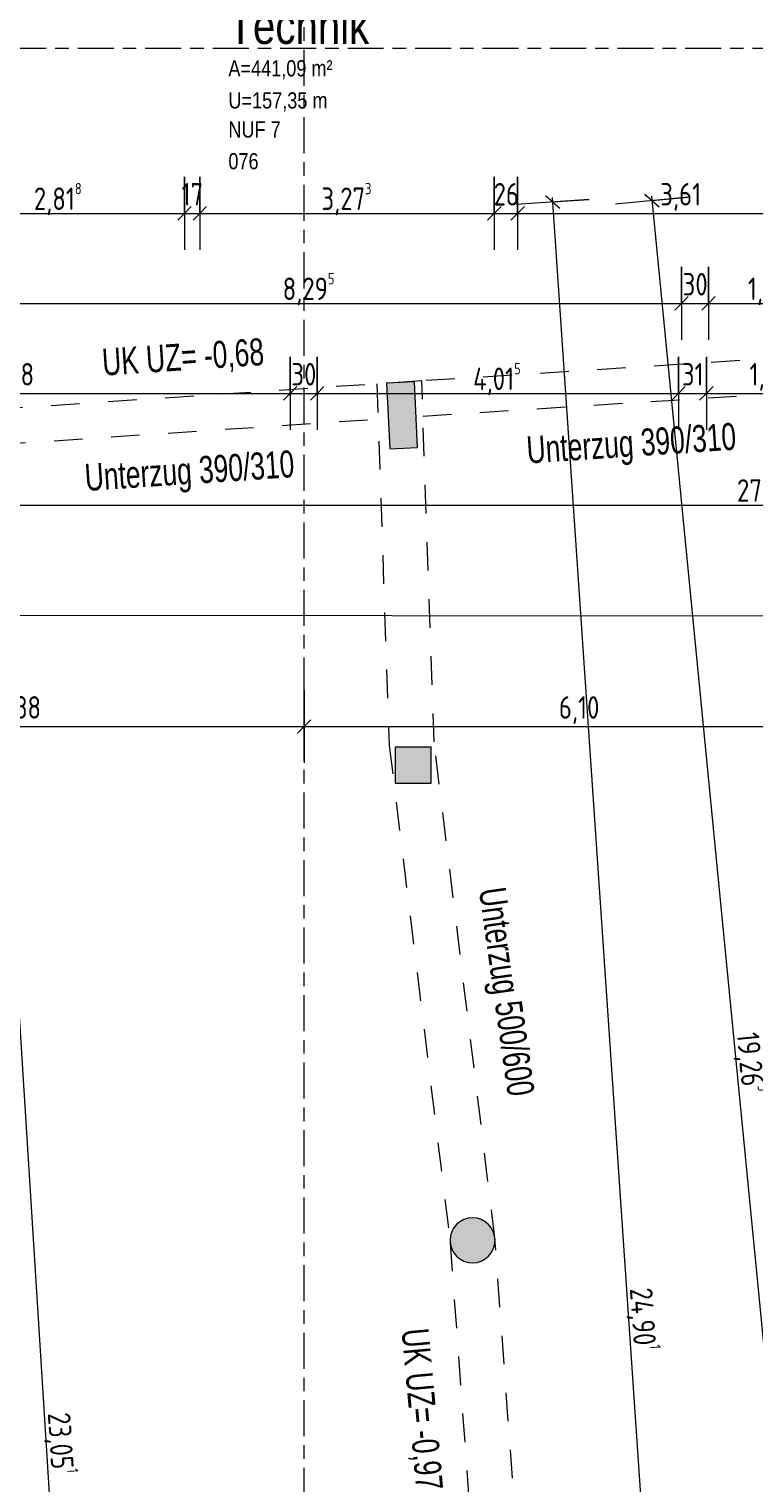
# Model space of a CAD drawing. Header units: metres. Extents: x 2 to 163, y -54 to 869.
# Tile 5 of 78: x 34 to 42, y -39 to -23. Entities that reach past the tile are written whole.
import ezdxf

# ---------------------------------------------------------------- set-up
doc = ezdxf.new("R2010")
doc.units = ezdxf.units.M
doc.linetypes.add('_Rasterlinie_', pattern=[0.75, 0.4, -0.1, 0.15, -0.1])
doc.linetypes.add('Dash', pattern=[0.635, 0.3175, -0.3175])
for name, color, linetype, lineweight in [('A_Bem', 7, 'Continuous', 5), ('A_Bem-100', 7, 'Continuous', 5), ('A_Linien', 5, 'Continuous', 9), ('A_Notizen', 50, 'Continuous', 5), ('A_Raster', 128, 'Continuous', 5), ('A_Raum-Txt', 16, 'Continuous', 5), ('A_Tragwerksstützen', 7, 'Continuous', 5)]:
    doc.layers.add(name, color=color, linetype=linetype, lineweight=lineweight)
doc.styles.add('Arial_1', font='arial.ttf', dxfattribs={"width": 0.8, "height": 0.18})
doc.styles.add('Arial_3', font='arial.ttf', dxfattribs={"width": 0.7, "height": 0.3})
doc.styles.add('Arial_B_1', font='txt', dxfattribs={"width": 0.8, "height": 0.4})
doc.styles.add('ISOCPEUR', font='isocpeur.ttf', dxfattribs={"width": 0.8, "height": 0.25})
doc.dimstyles.new('BLB-Standard_2_5_Aussen', dxfattribs={"dimscale": 0.3048, "dimtxt": 0.248995, "dimasz": 0.492126, "dimexe": 1.32874, "dimexo": 0.0625, "dimgap": 0.032808, "dimtad": 1, "dimdec": 1, "dimlfac": 100, "dimrnd": 0.1, "dimdsep": 46, "dimtxsty": 'ISOCPEUR', "dimblk1": 'OBLIQUE', "dimblk2": 'OBLIQUE', "dimsah": 1, "dimcen": 0.09, "dimdle": 0.164042, "dimazin": 0, "dimtfac": 1, "dimtdec": 4, "dimtix": 1, "dimtmove": 0, "dimatfit": 3, "dimfxl": 1.32874, "dimfxlon": 1, "dimtvp": 1, "dimtolj": 1, "dimtzin": 0, "dimarcsym": 2})
doc.dimstyles.new('BLB-Standard_2_5_Aussen_1', dxfattribs={"dimscale": 0.3048, "dimtxt": 0.248995, "dimasz": 0.492126, "dimexe": 1.32874, "dimexo": 0.0625, "dimgap": 0.032808, "dimtad": 1, "dimrnd": 0.001, "dimzin": 0, "dimdsep": 46, "dimtxsty": 'ISOCPEUR', "dimblk1": 'OBLIQUE', "dimblk2": 'OBLIQUE', "dimsah": 1, "dimcen": 0.09, "dimdle": 0.164042, "dimazin": 0, "dimtfac": 1, "dimtdec": 4, "dimtix": 1, "dimtmove": 0, "dimatfit": 3, "dimfxl": 1.32874, "dimfxlon": 1, "dimtvp": 1, "dimtolj": 1, "dimtzin": 0, "dimarcsym": 2})

# ---------------------------------------------------------------- blocks, each defined once
blk = doc.blocks.new('DIMBLOCK149-AB-E-1 OK FFB')
at = {"layer": 'A_Bem-100'}
for p, q in [((32.754, -24.835), (32.754, -25.645)), ((32.754, -25.24), (32.754, -24.835)), ((35.571, -24.835), (35.571, -25.645)), ((35.571, -25.24), (35.571, -24.835)), ((32.754, -25.24), (35.571, -25.24))]:
    blk.add_line(p, q, dxfattribs=at)
at = {"layer": 'A_Bem-100', "lineweight": 9}
for p, q in [((32.754, -25.24), (32.829, -25.165)), ((35.571, -25.24), (35.646, -25.165)), ((32.754, -25.24), (32.679, -25.315)), ((35.571, -25.24), (35.496, -25.315))]:
    blk.add_line(p, q, dxfattribs=at)
at = {"layer": 'A_Bem-100', "color": 0, "insert": (33.897, -24.903), "char_height": 0.25, "width": 0.63639, "attachment_point": 1, "line_spacing_factor": 1.149209, "style": 'ISOCPEUR'}
blk.add_mtext('2,81\\A2\\H0.5x;\\S8^  ;\\H2x;', dxfattribs=at)
blk = doc.blocks.new('_Oblique')
at = {"color": 0, "linetype": 'ByBlock', "lineweight": -2}
blk.add_line((-0.5, -0.5), (0.5, 0.5), dxfattribs=at)
blk = doc.blocks.new('DIMBLOCK150-AB-E-1 OK FFB')
at = {"layer": 'A_Bem-100'}
for p, q in [((35.571, -24.835), (35.571, -25.645)), ((35.571, -25.24), (35.571, -24.835)), ((35.741, -24.835), (35.741, -25.645)), ((35.741, -25.24), (35.741, -24.835)), ((35.571, -25.24), (35.741, -25.24))]:
    blk.add_line(p, q, dxfattribs=at)
at = {"layer": 'A_Bem-100', "lineweight": 9}
for p, q in [((35.571, -25.24), (35.646, -25.165)), ((35.741, -25.24), (35.816, -25.165)), ((35.571, -25.24), (35.496, -25.315)), ((35.741, -25.24), (35.666, -25.315))]:
    blk.add_line(p, q, dxfattribs=at)
at = {"layer": 'A_Bem-100', "color": 0, "insert": (35.539, -24.903), "char_height": 0.25, "width": 0.28085, "attachment_point": 1, "line_spacing_factor": 1.149209, "style": 'ISOCPEUR'}
blk.add_mtext('17', dxfattribs=at)
blk = doc.blocks.new('DIMBLOCK151-AB-E-1 OK FFB')
at = {"layer": 'A_Bem-100'}
for p, q in [((35.741, -24.835), (35.741, -25.645)), ((35.741, -25.24), (35.741, -24.835)), ((39.014, -24.835), (39.014, -25.645)), ((39.014, -25.24), (39.014, -24.835)), ((35.741, -25.24), (39.014, -25.24))]:
    blk.add_line(p, q, dxfattribs=at)
at = {"layer": 'A_Bem-100', "lineweight": 9}
for p, q in [((35.741, -25.24), (35.816, -25.165)), ((39.014, -25.24), (39.089, -25.165)), ((35.741, -25.24), (35.666, -25.315)), ((39.014, -25.24), (38.939, -25.315))]:
    blk.add_line(p, q, dxfattribs=at)
at = {"layer": 'A_Bem-100', "color": 0, "insert": (37.093, -24.903), "char_height": 0.25, "width": 0.68419, "attachment_point": 1, "line_spacing_factor": 1.149209, "style": 'ISOCPEUR'}
blk.add_mtext('3,27\\A2\\H0.5x;\\S3^  ;\\H2x;', dxfattribs=at)
blk = doc.blocks.new('DIMBLOCK152-AB-E-1 OK FFB')
at = {"layer": 'A_Bem-100'}
for p, q in [((39.014, -24.835), (39.014, -25.645)), ((39.014, -25.24), (39.014, -24.835)), ((39.274, -24.835), (39.274, -25.645)), ((39.274, -25.24), (39.274, -24.835)), ((39.014, -25.24), (39.274, -25.24))]:
    blk.add_line(p, q, dxfattribs=at)
at = {"layer": 'A_Bem-100', "lineweight": 9}
for p, q in [((39.014, -25.24), (39.089, -25.165)), ((39.274, -25.24), (39.349, -25.165)), ((39.014, -25.24), (38.939, -25.315)), ((39.274, -25.24), (39.199, -25.315))]:
    blk.add_line(p, q, dxfattribs=at)
at = {"layer": 'A_Bem-100', "color": 0, "insert": (39.007, -24.903), "char_height": 0.25, "width": 0.32865, "attachment_point": 1, "line_spacing_factor": 1.149209, "style": 'ISOCPEUR'}
blk.add_mtext('26', dxfattribs=at)
blk = doc.blocks.new('DIMBLOCK153-AB-E-1 OK FFB')
at = {"layer": 'A_Bem-100'}
for p, q in [((39.274, -24.835), (39.274, -25.645)), ((39.274, -25.24), (39.274, -24.835)), ((42.884, -24.835), (42.884, -25.645)), ((42.884, -25.24), (42.884, -24.835)), ((39.274, -25.24), (42.884, -25.24))]:
    blk.add_line(p, q, dxfattribs=at)
at = {"layer": 'A_Bem-100', "lineweight": 9}
for p, q in [((39.274, -25.24), (39.349, -25.165)), ((42.884, -25.24), (42.959, -25.165)), ((39.274, -25.24), (39.199, -25.315)), ((42.884, -25.24), (42.809, -25.315))]:
    blk.add_line(p, q, dxfattribs=at)
at = {"layer": 'A_Bem-100', "color": 0, "insert": (40.859, -24.903), "char_height": 0.25, "width": 0.52883, "attachment_point": 1, "line_spacing_factor": 1.149209, "style": 'ISOCPEUR'}
blk.add_mtext('3,61', dxfattribs=at)
blk = doc.blocks.new('DIMBLOCK163-AB-E-1 OK FFB')
at = {"layer": 'A_Bem-100'}
for p, q in [((30.566, -26.835), (30.566, -27.645)), ((30.566, -27.24), (30.566, -26.835)), ((36.746, -26.835), (36.746, -27.645)), ((36.746, -27.24), (36.746, -26.835)), ((30.566, -27.24), (36.746, -27.24))]:
    blk.add_line(p, q, dxfattribs=at)
at = {"layer": 'A_Bem-100', "lineweight": 9}
for p, q in [((30.566, -27.24), (30.491, -27.315)), ((30.566, -27.24), (30.641, -27.165)), ((36.746, -27.24), (36.671, -27.315)), ((36.746, -27.24), (36.821, -27.165))]:
    blk.add_line(p, q, dxfattribs=at)
at = {"layer": 'A_Bem-100', "color": 0, "insert": (33.436, -26.903), "char_height": 0.25, "width": 0.52883, "attachment_point": 1, "line_spacing_factor": 1.149209, "style": 'ISOCPEUR'}
blk.add_mtext('6,18', dxfattribs=at)
blk = doc.blocks.new('DIMBLOCK164-AB-E-1 OK FFB')
at = {"layer": 'A_Bem-100'}
for p, q in [((36.746, -26.835), (36.746, -27.645)), ((36.746, -27.24), (36.746, -26.835)), ((37.046, -26.835), (37.046, -27.645)), ((37.046, -27.24), (37.046, -26.835)), ((36.746, -27.24), (37.046, -27.24))]:
    blk.add_line(p, q, dxfattribs=at)
at = {"layer": 'A_Bem-100', "lineweight": 9}
for p, q in [((36.746, -27.24), (36.671, -27.315)), ((36.746, -27.24), (36.821, -27.165)), ((37.046, -27.24), (36.971, -27.315)), ((37.046, -27.24), (37.121, -27.165))]:
    blk.add_line(p, q, dxfattribs=at)
at = {"layer": 'A_Bem-100', "color": 0, "insert": (36.759, -26.903), "char_height": 0.25, "width": 0.32865, "attachment_point": 1, "line_spacing_factor": 1.149209, "style": 'ISOCPEUR'}
blk.add_mtext('30', dxfattribs=at)
blk = doc.blocks.new('DIMBLOCK165-AB-E-1 OK FFB')
at = {"layer": 'A_Bem-100'}
for p, q in [((37.046, -26.835), (37.046, -27.645)), ((37.046, -27.24), (37.046, -26.835)), ((41.061, -26.835), (41.061, -27.645)), ((41.061, -27.24), (41.061, -26.835)), ((37.046, -27.24), (41.061, -27.24))]:
    blk.add_line(p, q, dxfattribs=at)
at = {"layer": 'A_Bem-100', "lineweight": 9}
for p, q in [((37.046, -27.24), (36.971, -27.315)), ((37.046, -27.24), (37.121, -27.165)), ((41.061, -27.24), (40.986, -27.315)), ((41.061, -27.24), (41.136, -27.165))]:
    blk.add_line(p, q, dxfattribs=at)
at = {"layer": 'A_Bem-100', "color": 0, "insert": (38.779, -26.903), "char_height": 0.25, "width": 0.66029, "attachment_point": 1, "line_spacing_factor": 1.149209, "style": 'ISOCPEUR'}
blk.add_mtext('4,01\\A2\\H0.5x;\\S5^  ;\\H2x;', dxfattribs=at)
blk = doc.blocks.new('DIMBLOCK166-AB-E-1 OK FFB')
at = {"layer": 'A_Bem-100'}
for p, q in [((41.061, -26.835), (41.061, -27.645)), ((41.061, -27.24), (41.061, -26.835)), ((41.371, -26.835), (41.371, -27.645)), ((41.371, -27.24), (41.371, -26.835)), ((41.061, -27.24), (41.371, -27.24))]:
    blk.add_line(p, q, dxfattribs=at)
at = {"layer": 'A_Bem-100', "lineweight": 9}
for p, q in [((41.061, -27.24), (40.986, -27.315)), ((41.061, -27.24), (41.136, -27.165)), ((41.371, -27.24), (41.296, -27.315)), ((41.371, -27.24), (41.446, -27.165))]:
    blk.add_line(p, q, dxfattribs=at)
at = {"layer": 'A_Bem-100', "color": 0, "insert": (41.099, -26.903), "char_height": 0.25, "width": 0.28085, "attachment_point": 1, "line_spacing_factor": 1.149209, "style": 'ISOCPEUR'}
blk.add_mtext('31', dxfattribs=at)
blk = doc.blocks.new('DIMBLOCK167-AB-E-1 OK FFB')
at = {"layer": 'A_Bem-100'}
for p, q in [((41.371, -26.835), (41.371, -27.645)), ((41.371, -27.24), (41.371, -26.835)), ((42.811, -26.835), (42.811, -27.645)), ((42.811, -27.24), (42.811, -26.835)), ((41.371, -27.24), (42.811, -27.24))]:
    blk.add_line(p, q, dxfattribs=at)
at = {"layer": 'A_Bem-100', "lineweight": 9}
for p, q in [((41.371, -27.24), (41.296, -27.315)), ((41.371, -27.24), (41.446, -27.165)), ((42.811, -27.24), (42.736, -27.315)), ((42.811, -27.24), (42.886, -27.165))]:
    blk.add_line(p, q, dxfattribs=at)
at = {"layer": 'A_Bem-100', "color": 0, "insert": (41.851, -26.903), "char_height": 0.25, "width": 0.57664, "attachment_point": 1, "line_spacing_factor": 1.149209, "style": 'ISOCPEUR'}
blk.add_mtext('1,44', dxfattribs=at)
blk = doc.blocks.new('DIMBLOCK173-AB-E-1 OK FFB')
at = {"layer": 'A_Bem-100'}
for p, q in [((32.799, -25.835), (32.799, -26.645)), ((32.799, -26.24), (32.799, -25.835)), ((41.095, -25.835), (41.095, -26.645)), ((41.095, -26.24), (41.095, -25.835)), ((32.799, -26.24), (41.095, -26.24))]:
    blk.add_line(p, q, dxfattribs=at)
at = {"layer": 'A_Bem-100', "lineweight": 9}
for p, q in [((32.799, -26.24), (32.724, -26.315)), ((32.799, -26.24), (32.874, -26.165)), ((41.095, -26.24), (41.02, -26.315)), ((41.095, -26.24), (41.17, -26.165))]:
    blk.add_line(p, q, dxfattribs=at)
at = {"layer": 'A_Bem-100', "color": 0, "insert": (36.662, -25.903), "char_height": 0.25, "width": 0.68419, "attachment_point": 1, "line_spacing_factor": 1.149209, "style": 'ISOCPEUR'}
blk.add_mtext('8,29\\A2\\H0.5x;\\S5^  ;\\H2x;', dxfattribs=at)
blk = doc.blocks.new('DIMBLOCK174-AB-E-1 OK FFB')
at = {"layer": 'A_Bem-100'}
for p, q in [((41.095, -25.835), (41.095, -26.645)), ((41.095, -26.24), (41.095, -25.835)), ((41.395, -25.835), (41.395, -26.645)), ((41.395, -26.24), (41.395, -25.835)), ((41.095, -26.24), (41.395, -26.24))]:
    blk.add_line(p, q, dxfattribs=at)
at = {"layer": 'A_Bem-100', "lineweight": 9}
for p, q in [((41.095, -26.24), (41.02, -26.315)), ((41.095, -26.24), (41.17, -26.165)), ((41.395, -26.24), (41.32, -26.315)), ((41.395, -26.24), (41.47, -26.165))]:
    blk.add_line(p, q, dxfattribs=at)
at = {"layer": 'A_Bem-100', "color": 0, "insert": (41.108, -25.903), "char_height": 0.25, "width": 0.32865, "attachment_point": 1, "line_spacing_factor": 1.149209, "style": 'ISOCPEUR'}
blk.add_mtext('30', dxfattribs=at)
blk = doc.blocks.new('DIMBLOCK175-AB-E-1 OK FFB')
at = {"layer": 'A_Bem-100'}
for p, q in [((41.395, -25.835), (41.395, -26.645)), ((41.395, -26.24), (41.395, -25.835)), ((42.841, -25.835), (42.841, -26.645)), ((42.841, -26.24), (42.841, -25.835)), ((41.395, -26.24), (42.841, -26.24))]:
    blk.add_line(p, q, dxfattribs=at)
at = {"layer": 'A_Bem-100', "lineweight": 9}
for p, q in [((41.395, -26.24), (41.32, -26.315)), ((41.395, -26.24), (41.47, -26.165)), ((42.841, -26.24), (42.766, -26.315)), ((42.841, -26.24), (42.916, -26.165))]:
    blk.add_line(p, q, dxfattribs=at)
at = {"layer": 'A_Bem-100', "color": 0, "insert": (41.833, -25.903), "char_height": 0.25, "width": 0.68419, "attachment_point": 1, "line_spacing_factor": 1.149209, "style": 'ISOCPEUR'}
blk.add_mtext('1,44\\A2\\H0.5x;\\S7^  ;\\H2x;', dxfattribs=at)
blk = doc.blocks.new('DIMBLOCK209-AB-E-1 OK FFB')
at = {"layer": 'A_Bem-100'}
for p, q in [((30.522, -30.535), (30.522, -31.345)), ((30.522, -30.94), (30.522, -30.535)), ((36.902, -30.535), (36.902, -31.345)), ((36.902, -30.94), (36.902, -30.535)), ((30.522, -30.94), (36.902, -30.94))]:
    blk.add_line(p, q, dxfattribs=at)
at = {"layer": 'A_Bem-100', "lineweight": 9}
for p, q in [((30.522, -30.94), (30.447, -31.015)), ((30.522, -30.94), (30.597, -30.865)), ((36.902, -30.94), (36.827, -31.015)), ((36.902, -30.94), (36.977, -30.865))]:
    blk.add_line(p, q, dxfattribs=at)
at = {"layer": 'A_Bem-100', "color": 0, "insert": (33.472, -30.603), "char_height": 0.25, "width": 0.57664, "attachment_point": 1, "line_spacing_factor": 1.149209, "style": 'ISOCPEUR'}
blk.add_mtext('6,38', dxfattribs=at)
blk = doc.blocks.new('DIMBLOCK210-AB-E-1 OK FFB')
at = {"layer": 'A_Bem-100'}
for p, q in [((36.902, -30.535), (36.902, -31.345)), ((36.902, -30.94), (36.902, -30.535)), ((43.002, -30.535), (43.002, -31.345)), ((43.002, -30.94), (43.002, -30.535)), ((36.902, -30.94), (43.002, -30.94))]:
    blk.add_line(p, q, dxfattribs=at)
at = {"layer": 'A_Bem-100', "lineweight": 9}
for p, q in [((36.902, -30.94), (36.827, -31.015)), ((36.902, -30.94), (36.977, -30.865)), ((43.002, -30.94), (42.927, -31.015)), ((43.002, -30.94), (43.077, -30.865))]:
    blk.add_line(p, q, dxfattribs=at)
at = {"layer": 'A_Bem-100', "color": 0, "insert": (39.732, -30.603), "char_height": 0.25, "width": 0.52883, "attachment_point": 1, "line_spacing_factor": 1.149209, "style": 'ISOCPEUR'}
blk.add_mtext('6,10', dxfattribs=at)
blk = doc.blocks.new('DIMBLOCK360-AB-E-1 OK FFB')
at = {"layer": 'A_Bem-100'}
for p, q in [((41.169, -25.06), (40.363, -25.139)), ((40.761, -25.05), (42.639, -44.272)), ((40.766, -25.099), (41.169, -25.06)), ((43.042, -44.232), (42.236, -44.311)), ((42.639, -44.272), (43.042, -44.232))]:
    blk.add_line(p, q, dxfattribs=at)
at = {"layer": 'A_Bem-100', "lineweight": 9}
for p, q in [((40.766, -25.099), (40.684, -25.032)), ((40.766, -25.099), (40.848, -25.167)), ((42.639, -44.272), (42.557, -44.204)), ((42.639, -44.272), (42.721, -44.339))]:
    blk.add_line(p, q, dxfattribs=at)
at = {"layer": 'A_Bem-100', "color": 0, "insert": (42.005, -34.321), "char_height": 0.25, "width": 0.80072, "attachment_point": 1, "rotation": 275.578, "line_spacing_factor": 1.149209, "style": 'ISOCPEUR'}
blk.add_mtext('19,26\\A2\\H0.5x;\\S3^  ;\\H2x;', dxfattribs=at)
blk = doc.blocks.new('DIMBLOCK363-AB-E-1 OK FFB')
at = {"layer": 'A_Bem-100'}
for p, q in [((32.907, -27.434), (33.715, -27.383)), ((33.311, -27.408), (32.907, -27.434)), ((34.765, -50.464), (33.308, -27.358)), ((34.358, -50.439), (35.166, -50.388)), ((34.762, -50.414), (34.358, -50.439))]:
    blk.add_line(p, q, dxfattribs=at)
at = {"layer": 'A_Bem-100', "lineweight": 9}
for p, q in [((33.311, -27.408), (33.231, -27.338)), ((33.311, -27.408), (33.391, -27.478)), ((34.762, -50.414), (34.683, -50.344)), ((34.762, -50.414), (34.842, -50.484))]:
    blk.add_line(p, q, dxfattribs=at)
at = {"layer": 'A_Bem-100', "color": 0, "insert": (34.351, -38.549), "char_height": 0.25, "width": 0.81864, "attachment_point": 1, "rotation": 273.6093, "line_spacing_factor": 1.149209, "style": 'ISOCPEUR'}
blk.add_mtext('23,05\\A2\\H0.5x;\\S1^  ;\\H2x;', dxfattribs=at)
blk = doc.blocks.new('DIMBLOCK374-AB-E-1 OK FFB')
at = {"layer": 'A_Bem-100'}
for p, q in [((28.236, -28.075), (28.236, -28.885)), ((28.236, -28.48), (28.236, -28.075)), ((55.855, -28.075), (55.855, -28.885)), ((55.855, -28.48), (55.855, -28.075)), ((28.186, -28.48), (55.855, -28.48))]:
    blk.add_line(p, q, dxfattribs=at)
at = {"layer": 'A_Bem-100', "lineweight": 9}
for p, q in [((28.236, -28.48), (28.311, -28.405)), ((55.855, -28.48), (55.93, -28.405)), ((28.236, -28.48), (28.161, -28.555)), ((55.855, -28.48), (55.78, -28.555))]:
    blk.add_line(p, q, dxfattribs=at)
at = {"layer": 'A_Bem-100', "color": 0, "insert": (41.712, -28.143), "char_height": 0.25, "width": 0.80072, "attachment_point": 1, "line_spacing_factor": 1.149209, "style": 'ISOCPEUR'}
blk.add_mtext('27,61\\A2\\H0.5x;\\S9^  ;\\H2x;', dxfattribs=at)
blk = doc.blocks.new('DIMBLOCK376-AB-E-1 OK FFB')
at = {"layer": 'A_Bem-100'}
for p, q in [((40.067, -25.087), (39.259, -25.142)), ((39.659, -25.064), (41.357, -50.007)), ((39.663, -25.114), (40.067, -25.087)), ((41.758, -49.93), (40.95, -49.985)), ((41.354, -49.958), (41.758, -49.93))]:
    blk.add_line(p, q, dxfattribs=at)
at = {"layer": 'A_Bem-100', "lineweight": 9}
for p, q in [((39.663, -25.114), (39.583, -25.045)), ((39.663, -25.114), (39.743, -25.184)), ((41.354, -49.958), (41.274, -49.888)), ((41.354, -49.958), (41.434, -50.027))]:
    blk.add_line(p, q, dxfattribs=at)
at = {"layer": 'A_Bem-100', "color": 0, "insert": (40.82, -37.163), "char_height": 0.25, "width": 0.84254, "attachment_point": 1, "rotation": 273.8938, "line_spacing_factor": 1.149209, "style": 'ISOCPEUR'}
blk.add_mtext('24,90\\A2\\H0.5x;\\S1^  ;\\H2x;', dxfattribs=at)
blk = doc.blocks.new('DIMBLOCK457-AB-E-1 OK FFB')
at = {"layer": 'A_Bem-100'}
for p, q in [((28.227, -29.295), (28.226, -30.105)), ((28.226, -29.7), (28.227, -29.295)), ((80.095, -29.331), (80.095, -30.141)), ((80.095, -29.736), (80.095, -29.331)), ((28.176, -29.7), (80.145, -29.736))]:
    blk.add_line(p, q, dxfattribs=at)
at = {"layer": 'A_Bem-100', "lineweight": 9}
for p, q in [((28.226, -29.7), (28.151, -29.775)), ((28.226, -29.7), (28.302, -29.625)), ((80.095, -29.736), (80.17, -29.661)), ((80.095, -29.736), (80.02, -29.811))]:
    blk.add_line(p, q, dxfattribs=at)
at = {"layer": 'A_Bem-100', "color": 0, "insert": (53.827, -29.381), "char_height": 0.25, "width": 0.80072, "attachment_point": 1, "rotation": 359.9605, "line_spacing_factor": 1.149209, "style": 'ISOCPEUR'}
blk.add_mtext('51,86\\A2\\H0.5x;\\S9^  ;\\H2x;', dxfattribs=at)

msp = doc.modelspace()

# ---------------------------------------------------------------- hatches: boundary and pattern name
at = {"layer": 'A_Tragwerksstützen'}
for points in [[(37.8529, -27.8557), (38.1625, -27.8407), (38.1272, -27.1116), (37.8175, -27.1266)], [(37.9112, -31.5698), (38.3112, -31.5698), (38.3112, -31.1698), (37.9112, -31.1698), (37.9112, -31.3764)], [(38.7728, -36.8972), (38.8284, -36.891), (38.8812, -36.8725), (38.9286, -36.8427), (38.9682, -36.8031), (38.998, -36.7557), (39.0165, -36.7029), (39.0228, -36.6472), (39.0165, -36.5916), (38.998, -36.5388), (38.9682, -36.4914), (38.9286, -36.4518), (38.8812, -36.422), (38.8284, -36.4035), (38.7728, -36.3972), (38.7171, -36.4035), (38.6643, -36.422), (38.6169, -36.4518), (38.5773, -36.4914), (38.5475, -36.5388), (38.529, -36.5916), (38.5228, -36.6472), (38.529, -36.7029), (38.5475, -36.7557), (38.5773, -36.8031), (38.6169, -36.8427), (38.6643, -36.8725), (38.7171, -36.891)]]:
    msp.add_hatch(color=8, dxfattribs=at).paths.add_polyline_path(points, flags=0)

# ---------------------------------------------------------------- linework, layer by layer
at = {"layer": 'A_Linien', "color": 10, "linetype": 'Dash', "lineweight": 18}
for p, q in [((43.0099, -26.7954), (38.1179, -27.1073)), ((38.2076, -27.1013), (30.2935, -27.6303)), ((38.3454, -31.1119), (38.2076, -27.1013)), ((37.7084, -27.1347), (37.8465, -31.151)), ((38.221, -27.4915), (43.0347, -27.1846)), ((30.3195, -28.0195), (37.7218, -27.5246)), ((37.8465, -31.151), (38.5239, -36.6716)), ((39.0217, -36.6229), (38.3454, -31.1119)), ((40.0012, -50.0568), (39.0217, -36.6229)), ((38.5239, -36.6716), (39.1033, -44.6173))]:
    msp.add_line(p, q, dxfattribs=at)
at = {"layer": 'A_Raster', "linetype": '_Rasterlinie_', "lineweight": 9}
for p, q in [((36.9019, -53.073), (36.9019, 37.0621)), ((87.2847, -23.4099), (15.4272, -23.4099))]:
    msp.add_line(p, q, dxfattribs=at)
at = {"layer": 'A_Tragwerksstützen', "color": 250, "lineweight": 9}
for p, q in [((38.1272, -27.1116), (37.8175, -27.1266)), ((37.8175, -27.1266), (37.8529, -27.8557)), ((38.1625, -27.8407), (38.1272, -27.1116)), ((37.8529, -27.8557), (38.1625, -27.8407)), ((38.3112, -31.1698), (37.9112, -31.1698)), ((37.9112, -31.1698), (37.9112, -31.5698)), ((38.3112, -31.5698), (38.3112, -31.1698)), ((37.9112, -31.5698), (38.3112, -31.5698))]:
    msp.add_line(p, q, dxfattribs=at)
for start, end in [(0, 180), (180, 0)]:
    msp.add_arc((38.7728, -36.6472), 0.25, start, end, dxfattribs=at)

# ---------------------------------------------------------------- texts
at = {"layer": 'A_Notizen', "color": 7, "char_height": 0.3, "attachment_point": 1, "style": 'Arial_3'}
for s, insert, width, rotation in [('UK UZ= -0,68', (34.6461, -26.744), 2.211054, 3.81149), ('Unterzug 390/310', (39.3632, -27.7193), 2.873248, 3.81149), ('Unterzug 390/310', (34.4529, -28.0247), 2.873248, 3.81149), ('Unterzug 500/600', (39.1396, -32.709), 2.873248, 278.01559), ('UK UZ= -0,97', (38.2815, -37.6124), 2.211054, 275.24618)]:
    msp.add_mtext(s, dxfattribs=dict(at, insert=insert, width=width, rotation=rotation))
at = {"layer": 'A_Raum-Txt', "attachment_point": 1}
for s, insert, char_height, width, style in [('Technik', (36.0592, -22.9589), 0.4, 2.058733, 'Arial_B_1'), ('A=441,09 m²', (36.0592, -23.5389), 0.18, 1.378902, 'Arial_1'), ('U=157,35 m', (36.0592, -23.8955), 0.18, 1.314767, 'Arial_1'), ('NUF 7', (36.0592, -24.2181), 0.18, 0.692658, 'Arial_1'), ('076', (36.0592, -24.5708), 0.18, 0.40405, 'Arial_1')]:
    msp.add_mtext(s, dxfattribs=dict(at, insert=insert, char_height=char_height, width=width, style=style))

# ---------------------------------------------------------------- dimensions: what is measured, and where the dimension line sits
at = {"layer": 'A_Bem'}
for base, p1, p2, text, override, picture, middle in [((35.5712, -25.2401), (32.7537, -24.8351), (35.5712, -24.8351), '\\A1;2,81\\Q;{\\A1;{\\H0.5x;\\S8^ ;}}', {"dimpost": '<>', "dimfxl": 2.81751}, 'DIMBLOCK149-AB-E-1 OK FFB', (34.1625, -25.0801)), ((39.0143, -25.2401), (35.7412, -24.8351), (39.0143, -24.8351), '\\A1;3,27\\Q;{\\A1;{\\H0.5x;\\S3^ ;}}', {"dimpost": '<>', "dimfxl": 3.273051}, 'DIMBLOCK151-AB-E-1 OK FFB', (37.3778, -25.0801)), ((41.0947, -26.2401), (32.7994, -25.8351), (41.0947, -25.8351), '\\A1;8,29\\Q;{\\A1;{\\H0.5x;\\S5^ ;}}', {"dimpost": '<>', "dimfxl": 8.295266}, 'DIMBLOCK173-AB-E-1 OK FFB', (36.9471, -26.0801)), ((42.8413, -26.2401), (41.3947, -25.8351), (42.8413, -25.8351), '\\A1;1,44\\Q;{\\A1;{\\H0.5x;\\S7^ ;}}', {"dimpost": '<>', "dimfxl": 1.446559}, 'DIMBLOCK175-AB-E-1 OK FFB', (42.118, -26.0801)), ((41.0611, -27.2401), (37.0463, -26.8351), (41.0611, -26.8351), '\\A1;4,01\\Q;{\\A1;{\\H0.5x;\\S5^ ;}}', {"dimpost": '<>', "dimfxl": 4.014784}, 'DIMBLOCK165-AB-E-1 OK FFB', (39.0537, -27.0801)), ((55.8548, -28.4799), (28.236, -28.0749), (55.8548, -28.0749), '\\A1;27,61\\Q;{\\A1;{\\H0.5x;\\S9^ ;}}', {"dimpost": '<>', "dimfxl": 27.618854}, 'DIMBLOCK374-AB-E-1 OK FFB', (42.0454, -28.3199))]:
    dim = msp.add_linear_dim(base=base, p1=p1, p2=p2, text=text, dimstyle='BLB-Standard_2_5_Aussen_1', override=override, dxfattribs=at)
    dim.commit()
    dim.dimension.update_dxf_attribs({"geometry": picture, "text_midpoint": middle})
for base, p1, p2, dimstyle, override, picture, middle in [((35.7412, -25.2401), (35.5712, -24.8351), (35.7412, -24.8351), 'BLB-Standard_2_5_Aussen', {"dimpost": '<>', "dimfxl": 0.170006}, 'DIMBLOCK150-AB-E-1 OK FFB', (35.6562, -25.1051)), ((39.2743, -25.2401), (39.0143, -24.8351), (39.2743, -24.8351), 'BLB-Standard_2_5_Aussen', {"dimpost": '<>', "dimfxl": 0.259986}, 'DIMBLOCK152-AB-E-1 OK FFB', (39.1443, -25.1051)), ((42.8839, -25.2401), (39.2743, -24.8351), (42.8839, -24.8351), 'BLB-Standard_2_5_Aussen_1', {"dimpost": '<>', "dimfxl": 3.609655}, 'DIMBLOCK153-AB-E-1 OK FFB', (41.0791, -25.1051)), ((41.3947, -26.2401), (41.0947, -25.8351), (41.3947, -25.8351), 'BLB-Standard_2_5_Aussen', {"dimpost": '<>', "dimfxl": 0.3}, 'DIMBLOCK174-AB-E-1 OK FFB', (41.2447, -26.1051)), ((36.7463, -27.2401), (30.5663, -26.8351), (36.7463, -26.8351), 'BLB-Standard_2_5_Aussen_1', {"dimpost": '<>', "dimfxl": 6.18}, 'DIMBLOCK163-AB-E-1 OK FFB', (33.6563, -27.1051)), ((37.0463, -27.2401), (36.7463, -26.8351), (37.0463, -26.8351), 'BLB-Standard_2_5_Aussen', {"dimpost": '<>', "dimfxl": 0.3}, 'DIMBLOCK164-AB-E-1 OK FFB', (36.8963, -27.1051)), ((41.3711, -27.2401), (41.0611, -26.8351), (41.3711, -26.8351), 'BLB-Standard_2_5_Aussen', {"dimpost": '<>', "dimfxl": 0.310013}, 'DIMBLOCK166-AB-E-1 OK FFB', (41.2161, -27.1051)), ((42.8113, -27.2401), (41.3711, -26.8351), (42.8113, -26.8351), 'BLB-Standard_2_5_Aussen_1', {"dimpost": '<>', "dimfxl": 1.440203}, 'DIMBLOCK167-AB-E-1 OK FFB', (42.0912, -27.1051)), ((36.9019, -30.9401), (30.5219, -30.5351), (36.9019, -30.5351), 'BLB-Standard_2_5_Aussen_1', {"dimpost": '<>', "dimfxl": 6.38}, 'DIMBLOCK209-AB-E-1 OK FFB', (33.7119, -30.8051)), ((43.0019, -30.9401), (36.9019, -30.5351), (43.0019, -30.5351), 'BLB-Standard_2_5_Aussen_1', {"dimpost": '<>', "dimfxl": 6.1}, 'DIMBLOCK210-AB-E-1 OK FFB', (39.9519, -30.8051))]:
    dim = msp.add_linear_dim(base=base, p1=p1, p2=p2, dimstyle=dimstyle, override=override, dxfattribs=at)
    dim.commit()
    dim.dimension.update_dxf_attribs({"geometry": picture, "text_midpoint": middle})
for base, p1, p2, angle, text, override, picture, middle in [((41.3538, -49.9575), (40.0669, -25.0867), (41.7578, -49.93), 273.89378, '\\A1;24,90\\Q;{\\A1;{\\H0.5x;\\S1^ ;}}', {"dimpost": '<>', "dimfxl": 24.90079}, 'DIMBLOCK376-AB-E-1 OK FFB', (40.6679, -37.525)), ((42.6388, -44.2717), (41.1694, -25.06), (43.0418, -44.2323), 275.57805, '\\A1;19,26\\Q;{\\A1;{\\H0.5x;\\S3^ ;}}', {"dimpost": '<>', "dimfxl": 19.263494}, 'DIMBLOCK360-AB-E-1 OK FFB', (41.8618, -34.67)), ((33.311, -27.4083), (34.3579, -50.4392), (32.9068, -27.4338), 273.60928, '\\A1;23,05\\Q;{\\A1;{\\H0.5x;\\S1^ ;}}', {"dimpost": '<>', "dimfxl": 23.051109}, 'DIMBLOCK363-AB-E-1 OK FFB', (34.1963, -38.9009)), ((80.0952, -29.7358), (28.2268, -29.2951), (80.0955, -29.3308), 359.96051, '\\A1;51,86\\Q;{\\A1;{\\H0.5x;\\S9^ ;}}', {"dimpost": '<>', "dimfxl": 51.868705}, 'DIMBLOCK457-AB-E-1 OK FFB', (54.161, -29.558))]:
    dim = msp.add_linear_dim(base=base, p1=p1, p2=p2, angle=angle, text=text, dimstyle='BLB-Standard_2_5_Aussen_1', override=override, dxfattribs=at)
    dim.commit()
    dim.dimension.update_dxf_attribs({"geometry": picture, "text_midpoint": middle})

doc.saveas('drawing.dxf')
